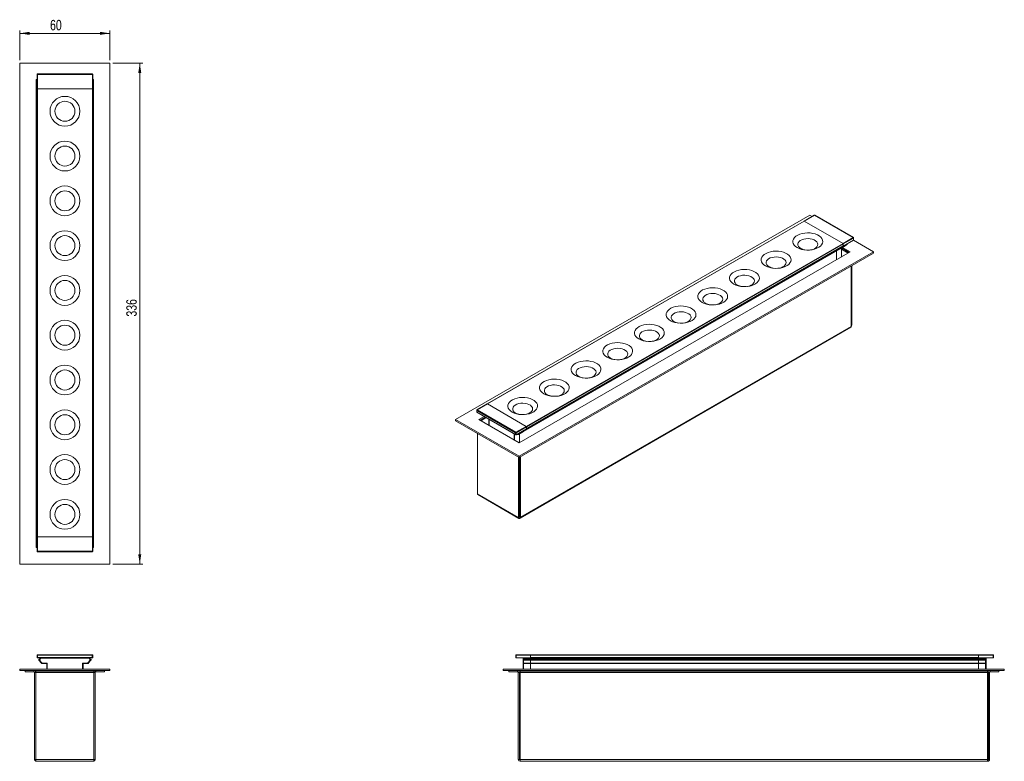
# Model space of a CAD drawing. Header units: millimetres. Extents: x 81 to 410, y 43 to 291.
import ezdxf

# ---------------------------------------------------------------- set-up
doc = ezdxf.new("R2010")
doc.units = ezdxf.units.MM
doc.styles.add('SLDTEXTSTYLE0', font='TXT', dxfattribs={"width": 0.75})
doc.dimstyles.new('SLDDIMSTYLE0', dxfattribs={"dimtxt": 3.5, "dimasz": 3.302, "dimexe": 0, "dimexo": 0.0625, "dimgap": 0.875, "dimtad": 1, "dimdec": 0, "dimlfac": 2, "dimrnd": 1e-09, "dimzin": 12, "dimdsep": 46, "dimtxsty": 'SLDTEXTSTYLE0', "dimsah": 1, "dimcen": 0.09, "dimadec": 0, "dimazin": 3, "dimtfac": 1, "dimtdec": 0, "dimtofl": 0, "dimtmove": 0, "dimatfit": 3, "dimfxl": 1, "dimfrac": 2, "dimtolj": 1, "dimtzin": 12, "dimarcsym": 0})

# ---------------------------------------------------------------- blocks, each defined once
blk = doc.blocks.new('_D')
at = {"color": 7, "linetype": 'Continuous', "lineweight": 0}
for p, q in [((111.79, 276.81), (121.79, 276.81)), ((120.79, 276.81), (120.79, 109.06)), ((111.79, 109.06), (121.79, 109.06))]:
    blk.add_line(p, q, dxfattribs=at)
for points in [[(120.79, 276.81), (120.28, 273.51), (121.3, 273.51)], [(120.79, 109.06), (121.3, 112.36), (120.28, 112.36)]]:
    blk.add_solid(points, dxfattribs=at)
at = {"color": 7, "linetype": 'Continuous', "lineweight": 0, "insert": (116.28, 191.95), "char_height": 3.5, "attachment_point": 1, "rotation": 90, "style": 'SLDTEXTSTYLE0'}
blk.add_mtext('336', dxfattribs=at)
blk = doc.blocks.new('_D_1')
at = {"color": 7, "linetype": 'Continuous', "lineweight": 0}
for p, q in [((80.59, 277.81), (80.59, 287.81)), ((110.79, 286.81), (80.59, 286.81)), ((110.79, 277.81), (110.79, 287.81))]:
    blk.add_line(p, q, dxfattribs=at)
for points in [[(80.59, 286.81), (83.89, 286.3), (83.89, 287.32)], [(110.79, 286.81), (107.49, 287.32), (107.49, 286.3)]]:
    blk.add_solid(points, dxfattribs=at)
at = {"color": 7, "linetype": 'Continuous', "lineweight": 0, "insert": (90.76, 291.32), "char_height": 3.5, "attachment_point": 1, "style": 'SLDTEXTSTYLE0'}
blk.add_mtext('60', dxfattribs=at)

msp = doc.modelspace()

# ---------------------------------------------------------------- linework, layer by layer
at = {"color": 7, "linetype": 'Continuous', "lineweight": 15}
for p, q in [((80.59, 276.81), (80.59, 109.06)), ((110.79, 276.81), (80.59, 276.81)), ((110.79, 109.06), (110.79, 276.81)), ((86.09, 271.31), (86.09, 114.56)), ((86.43, 271.31), (86.09, 271.31)), ((86.19, 271.21), (86.09, 271.21)), ((86.19, 114.66), (86.19, 271.21)), ((86.56, 273.06), (86.43, 273.06)), ((86.43, 268.21), (86.43, 273.06)), ((104.92, 273.06), (86.56, 273.06)), ((86.56, 273.06), (86.56, 268.21)), ((86.58, 273.21), (104.89, 273.21)), ((105.04, 273.06), (104.92, 273.06)), ((104.92, 268.21), (104.92, 273.06)), ((105.04, 273.06), (105.04, 268.21)), ((105.29, 271.31), (105.04, 271.31)), ((105.19, 271.21), (105.19, 114.66)), ((105.29, 271.21), (105.19, 271.21)), ((105.29, 114.56), (105.29, 271.31)), ((86.43, 118.21), (86.43, 268.21)), ((86.43, 268.21), (86.56, 268.21)), ((86.56, 268.21), (86.56, 118.21)), ((104.92, 268.21), (86.56, 268.21)), ((104.92, 118.21), (104.92, 268.21)), ((104.92, 268.21), (105.04, 268.21)), ((105.04, 268.21), (105.04, 118.21)), ((345.12, 225.96), (226.5, 157.48)), ((346.62, 225.9), (343.19, 223.92)), ((346.69, 225.89), (343.26, 223.91)), ((345.93, 225.49), (345.12, 225.96)), ((359.67, 218.4), (346.69, 225.89)), ((359.74, 218.41), (346.77, 225.89)), ((343.19, 223.92), (237.13, 162.69)), ((343.26, 223.91), (237.19, 162.68)), ((356.24, 216.42), (343.26, 223.91)), ((356.24, 216.42), (359.67, 218.4)), ((359.76, 218.24), (356.33, 216.26)), ((359.76, 217.53), (359.76, 218.24)), ((359.8, 217.63), (359.8, 218.3)), ((249.22, 153.42), (355.28, 214.65)), ((250.17, 155.19), (356.24, 216.42)), ((356.33, 216.26), (250.26, 155.03)), ((250.26, 154.44), (356.33, 215.67)), ((250.26, 154.39), (356.3, 215.6)), ((355.28, 214.65), (356.94, 215.61)), ((355.29, 214.66), (355.28, 214.65)), ((355.29, 214.65), (356.95, 215.61)), ((355.29, 214.66), (355.91, 215.15)), ((355.91, 215.15), (355.29, 214.65)), ((355.73, 211.92), (355.73, 214.91)), ((358.34, 213.43), (355.75, 214.92)), ((355.91, 215.15), (357.57, 216.11)), ((358.69, 213.63), (356.11, 215.13)), ((356.27, 215.58), (356.33, 215.55)), ((359.76, 217.53), (356.33, 215.55)), ((356.33, 215.67), (356.33, 216.26)), ((356.33, 215.55), (356.33, 216.26)), ((356.95, 215.61), (357.57, 216.11)), ((356.96, 215.62), (357.58, 216.11)), ((366.47, 213.63), (359.74, 217.52)), ((247.85, 149.65), (358.69, 213.63)), ((247.85, 145.16), (366.47, 213.63)), ((247.85, 144.75), (366.47, 213.22)), ((354.03, 210.94), (354.03, 213.93)), ((366.47, 213.63), (366.47, 213.22)), ((359.01, 188.67), (359.01, 208.92)), ((359.19, 189.1), (359.19, 209.02)), ((248.18, 124.47), (358.88, 188.37)), ((359.01, 188.67), (248.31, 124.76)), ((237.13, 162.69), (233.7, 160.71)), ((237.19, 162.68), (233.76, 160.7)), ((250.17, 155.19), (237.19, 162.68)), ((233.63, 160.58), (233.63, 159.91)), ((233.63, 159.91), (246.73, 152.35)), ((246.62, 153.03), (233.67, 160.51)), ((233.67, 160.51), (233.67, 159.93)), ((233.67, 159.93), (246.62, 152.46)), ((233.76, 160.7), (246.74, 153.21)), ((236.05, 158.51), (234.28, 157.48)), ((236.41, 158.31), (234.63, 157.28)), ((226.5, 157.48), (226.5, 157.08)), ((226.5, 157.48), (247.85, 145.16)), ((226.5, 157.08), (247.85, 144.75)), ((234.28, 157.48), (247.85, 149.65)), ((237.7, 157.56), (237.7, 155.51)), ((246.74, 153.21), (250.17, 155.19)), ((250.26, 155.03), (246.83, 153.05)), ((250.26, 154.44), (250.26, 155.03)), ((250.26, 155.03), (250.26, 154.32)), ((233.82, 132.6), (233.82, 152.85)), ((246.62, 152.46), (246.62, 153.03)), ((246.83, 152.34), (250.26, 154.32)), ((246.83, 153.05), (246.83, 152.34)), ((247.21, 152.56), (247.38, 152.46)), ((247.55, 152.46), (249.21, 153.42)), ((247.56, 152.46), (247.55, 152.46)), ((247.56, 152.46), (249.22, 153.42)), ((248.18, 152.96), (247.56, 152.46)), ((247.96, 152.69), (247.96, 149.71)), ((249.85, 153.92), (248.18, 152.96)), ((249.22, 153.42), (249.21, 153.42)), ((249.22, 153.42), (249.85, 153.92)), ((247.85, 145.16), (247.85, 144.75)), ((247.61, 144.89), (247.61, 124.64)), ((247.89, 144.77), (247.89, 124.8)), ((248.03, 144.85), (248.03, 124.93)), ((248.31, 145.01), (248.31, 124.76)), ((233.82, 132.6), (247.61, 124.64)), ((233.94, 132.33), (247.73, 124.37)), ((247.89, 124.8), (247.61, 124.64)), ((248.03, 124.72), (247.89, 124.8)), ((248.03, 124.93), (248.31, 124.76)), ((248.03, 124.72), (248.03, 124.44)), ((248.03, 124.44), (248.03, 124.4)), ((86.56, 118.21), (86.43, 118.21)), ((86.43, 113.36), (86.43, 118.21)), ((104.92, 118.21), (86.56, 118.21)), ((86.56, 118.21), (86.56, 113.36)), ((105.04, 118.21), (104.92, 118.21)), ((104.92, 113.36), (104.92, 118.21)), ((105.04, 118.21), (105.04, 113.36)), ((86.09, 114.66), (86.19, 114.66)), ((86.09, 114.56), (86.43, 114.56)), ((86.43, 113.36), (86.56, 113.36)), ((86.56, 113.36), (104.92, 113.36)), ((104.89, 113.21), (86.58, 113.21)), ((104.92, 113.36), (105.04, 113.36)), ((105.04, 114.56), (105.29, 114.56)), ((105.19, 114.66), (105.29, 114.66)), ((80.59, 109.06), (110.79, 109.06)), ((86.58, 78.52), (86.43, 78.55)), ((86.43, 77.67), (86.43, 78.55)), ((86.58, 77.82), (86.43, 77.67)), ((105.04, 77.67), (86.43, 77.67)), ((86.56, 78.67), (86.58, 78.52)), ((86.56, 78.67), (104.92, 78.67)), ((104.89, 78.52), (86.58, 78.52)), ((86.58, 78.52), (86.58, 77.82)), ((86.58, 77.82), (104.89, 77.82)), ((87.02, 76.88), (87.14, 76.98)), ((87.9, 75.84), (87.02, 76.88)), ((87.09, 77.21), (87.09, 77.21)), ((87.1, 77.21), (87.36, 77.34)), ((87.1, 77.21), (87.16, 77.08)), ((87.14, 76.98), (88.02, 75.94)), ((87.51, 77.24), (87.16, 77.08)), ((87.36, 77.52), (87.51, 77.52)), ((87.36, 77.34), (87.36, 77.52)), ((87.36, 77.34), (87.51, 77.24)), ((87.51, 77.52), (87.51, 77.67)), ((103.96, 77.52), (87.51, 77.52)), ((87.51, 77.52), (87.51, 77.24)), ((87.9, 75.84), (88.02, 75.94)), ((88.06, 75.92), (89.84, 75.92)), ((88.06, 75.77), (88.06, 75.92)), ((89.69, 75.77), (89.84, 75.92)), ((101.64, 75.92), (103.42, 75.92)), ((101.64, 75.92), (101.79, 75.77)), ((103.42, 75.92), (103.42, 75.77)), ((103.46, 75.94), (104.34, 76.98)), ((103.46, 75.94), (103.57, 75.84)), ((104.46, 76.88), (103.57, 75.84)), ((103.96, 77.52), (103.96, 77.67)), ((103.96, 77.52), (104.11, 77.52)), ((103.96, 77.24), (103.96, 77.52)), ((103.96, 77.24), (104.11, 77.34)), ((104.32, 77.08), (103.96, 77.24)), ((104.11, 77.52), (104.11, 77.34)), ((104.11, 77.34), (104.38, 77.21)), ((104.32, 77.08), (104.38, 77.21)), ((104.34, 76.98), (104.46, 76.88)), ((104.39, 77.21), (104.39, 77.21)), ((104.92, 78.67), (104.89, 78.52)), ((105.04, 78.55), (104.89, 78.52)), ((104.89, 77.82), (104.89, 78.52)), ((104.89, 77.82), (105.04, 77.67)), ((105.04, 78.55), (105.04, 77.67)), ((246.65, 77.82), (246.65, 78.52)), ((246.8, 78.67), (246.8, 78.55)), ((246.8, 78.67), (251.65, 78.67)), ((251.65, 78.55), (246.8, 78.55)), ((246.8, 78.55), (246.8, 77.67)), ((246.8, 77.67), (251.65, 77.67)), ((249.15, 77.52), (249.3, 77.52)), ((249.15, 77.24), (249.15, 77.52)), ((249.15, 77.08), (249.15, 77.24)), ((249.15, 76.98), (249.15, 77.08)), ((249.15, 75.94), (249.15, 76.98)), ((249.15, 75.92), (249.15, 75.94)), ((249.15, 73.9), (249.15, 75.92)), ((249.3, 77.52), (249.3, 77.67)), ((251.65, 77.52), (249.3, 77.52)), ((249.3, 77.52), (249.3, 77.34)), ((249.3, 77.34), (249.3, 77.21)), ((251.65, 77.34), (249.3, 77.34)), ((249.3, 77.21), (249.3, 76.88)), ((251.65, 77.21), (249.3, 77.21)), ((251.65, 76.88), (249.3, 76.88)), ((249.3, 76.88), (249.3, 75.84)), ((249.3, 75.84), (251.65, 75.84)), ((249.3, 75.84), (249.3, 75.77)), ((251.65, 78.67), (401.65, 78.67)), ((251.65, 78.55), (251.65, 78.67)), ((401.65, 78.55), (251.65, 78.55)), ((251.65, 77.82), (251.65, 78.55)), ((251.65, 78.55), (251.65, 77.67)), ((251.65, 77.82), (401.65, 77.82)), ((401.65, 77.67), (251.65, 77.67)), ((251.65, 77.52), (251.65, 77.67)), ((401.65, 77.52), (251.65, 77.52)), ((251.65, 77.34), (251.65, 77.52)), ((251.65, 77.34), (251.65, 77.52)), ((251.65, 77.34), (401.65, 77.34)), ((251.65, 77.21), (251.65, 77.34)), ((251.65, 77.21), (401.65, 77.21)), ((251.65, 76.9), (251.65, 77.21)), ((251.65, 77.21), (251.65, 77.21)), ((251.65, 77.05), (251.65, 77.21)), ((251.65, 76.9), (401.65, 76.9)), ((251.65, 76.88), (251.65, 76.9)), ((251.65, 75.84), (251.65, 76.88)), ((251.65, 75.84), (401.65, 75.84)), ((251.65, 75.84), (251.65, 75.77)), ((401.65, 78.67), (401.65, 78.55)), ((401.65, 78.67), (406.5, 78.67)), ((401.65, 77.82), (401.65, 78.55)), ((406.5, 78.55), (401.65, 78.55)), ((401.65, 77.67), (401.65, 78.55)), ((401.65, 77.67), (401.65, 77.52)), ((406.5, 77.67), (401.65, 77.67)), ((401.65, 77.34), (401.65, 77.52)), ((404, 77.52), (401.65, 77.52)), ((401.65, 77.52), (401.65, 77.34)), ((401.65, 77.34), (404, 77.34)), ((401.65, 77.34), (401.65, 77.21)), ((401.65, 77.05), (401.65, 77.21)), ((401.65, 77.21), (401.65, 77.21)), ((401.65, 77.21), (404, 77.21)), ((401.65, 77.21), (401.65, 76.88)), ((401.65, 76.88), (404, 76.88)), ((401.65, 76.88), (401.65, 75.84)), ((401.65, 75.84), (404, 75.84)), ((401.65, 75.77), (401.65, 75.84)), ((404, 77.52), (404, 77.67)), ((404, 77.52), (404.15, 77.52)), ((404, 77.34), (404, 77.52)), ((404, 77.21), (404, 77.34)), ((404, 76.88), (404, 77.21)), ((404, 75.84), (404, 76.88)), ((404, 75.77), (404, 75.84)), ((404.15, 77.52), (404.15, 77.24)), ((404.15, 77.24), (404.15, 77.08)), ((404.15, 77.08), (404.15, 76.98)), ((404.15, 76.98), (404.15, 75.94)), ((404.15, 75.94), (404.15, 75.92)), ((404.15, 75.92), (404.15, 73.9)), ((406.5, 78.55), (406.5, 78.67)), ((406.5, 77.67), (406.5, 78.55)), ((406.65, 78.52), (406.65, 77.82)), ((80.59, 73.9), (80.59, 73.4)), ((80.59, 73.9), (110.79, 73.9)), ((80.59, 73.4), (110.79, 73.4)), ((82.44, 73.4), (82.44, 73)), ((82.44, 73), (85.29, 73)), ((85.29, 73), (85.29, 73.4)), ((85.54, 72.75), (85.94, 72.75)), ((85.54, 72.75), (85.54, 43.65)), ((85.94, 73.4), (85.94, 73)), ((85.94, 73), (105.44, 73)), ((85.94, 73), (85.94, 72.75)), ((85.94, 72.75), (105.44, 72.75)), ((85.94, 43.6), (85.94, 72.75)), ((89.69, 75.77), (88.06, 75.77)), ((89.69, 73.9), (89.69, 75.77)), ((101.79, 75.77), (101.79, 73.9)), ((103.42, 75.77), (101.79, 75.77)), ((105.44, 73.4), (105.44, 73)), ((105.44, 72.75), (105.44, 73)), ((105.44, 72.75), (105.44, 43.6)), ((105.84, 72.75), (105.44, 72.75)), ((105.84, 72.75), (105.84, 43.65)), ((106.09, 73), (106.09, 73.4)), ((106.09, 73), (108.94, 73)), ((108.94, 73.4), (108.94, 73)), ((110.79, 73.9), (110.79, 73.4)), ((242.5, 73.9), (242.5, 73.4)), ((242.5, 73.9), (410.25, 73.9)), ((242.5, 73.4), (410.25, 73.4)), ((244.4, 73.4), (244.4, 73)), ((244.4, 73), (247.25, 73)), ((247.25, 73), (247.25, 73.4)), ((247.5, 72.75), (247.5, 43.6)), ((247.5, 72.75), (247.9, 72.75)), ((247.9, 72.75), (247.9, 43.6)), ((248.1, 73.4), (248.1, 73)), ((248.1, 73), (404.65, 73)), ((248.1, 73), (248.1, 72.75)), ((248.1, 72.75), (404.65, 72.75)), ((248.1, 72.75), (248.1, 43.65)), ((251.65, 75.77), (249.3, 75.77)), ((401.65, 75.77), (251.65, 75.77)), ((251.65, 75.77), (251.65, 73.9)), ((404, 75.77), (401.65, 75.77)), ((401.65, 73.9), (401.65, 75.77)), ((404.65, 73.4), (404.65, 73)), ((404.65, 72.75), (404.65, 73)), ((404.65, 43.65), (404.65, 72.75)), ((404.9, 43.65), (404.9, 72.75)), ((405.3, 72.75), (404.9, 72.75)), ((405.3, 43.65), (405.3, 72.75)), ((405.55, 73), (405.55, 73.4)), ((405.55, 73), (408.4, 73)), ((408.4, 73.4), (408.4, 73)), ((410.25, 73.9), (410.25, 73.4)), ((85.94, 43.65), (85.54, 43.65)), ((85.94, 43.6), (105.44, 43.6)), ((85.94, 43), (85.94, 43.6)), ((85.94, 43), (86.19, 43)), ((105.19, 43), (86.19, 43)), ((105.44, 43), (105.19, 43)), ((105.44, 43.65), (105.84, 43.65)), ((105.44, 43.6), (105.44, 43)), ((247.9, 43.6), (247.5, 43.6)), ((404.65, 43.65), (248.1, 43.65)), ((248.1, 43.05), (248.1, 43.65)), ((248.1, 43.05), (248.1, 43)), ((404.65, 43), (248.1, 43)), ((404.65, 43.65), (404.65, 43.05)), ((404.65, 43.05), (404.65, 43)), ((404.9, 43.65), (405.3, 43.65))]:
    msp.add_line(p, q, dxfattribs=at)
at = {"color": 8, "linetype": 'Continuous', "lineweight": 15}
for p, q in [((86.19, 271.21), (86.43, 271.21)), ((105.04, 271.21), (105.19, 271.21)), ((249.23, 153.43), (355.29, 214.66)), ((249.86, 153.93), (355.91, 215.15)), ((355.69, 211.9), (355.69, 214.88)), ((357.99, 213.22), (355.73, 214.53)), ((356.94, 215.61), (356.95, 215.61)), ((356.95, 215.61), (356.96, 215.62)), ((357.57, 216.11), (357.59, 216.11)), ((359.01, 188.99), (359.19, 189.1)), ((236.76, 158.1), (234.99, 157.08)), ((237.74, 157.53), (237.74, 155.48)), ((246.09, 150.67), (246.09, 152.72)), ((246.3, 152.6), (246.3, 150.55)), ((247.26, 152.58), (247.35, 152.53)), ((247.37, 152.53), (247.94, 152.98)), ((248.03, 140.85), (247.89, 140.76)), ((247.89, 140.36), (248.03, 140.44)), ((248.03, 124.93), (247.89, 124.84)), ((86.43, 114.66), (86.19, 114.66)), ((105.19, 114.66), (105.04, 114.66)), ((89.84, 75.92), (89.84, 73.9)), ((101.64, 73.9), (101.64, 75.92)), ((249.3, 75.77), (249.3, 73.9)), ((404, 73.9), (404, 75.77))]:
    msp.add_line(p, q, dxfattribs=at)
at = {"color": 7, "linetype": 'Continuous', "lineweight": 15, "flags": 128}
for points in [[(340.91, 215.06), (341.6, 214.73), (342.38, 214.47), (343.22, 214.3), (344.11, 214.22), (345.01, 214.23), (345.88, 214.34), (346.72, 214.53), (347.47, 214.81), (348.14, 215.15), (348.68, 215.57), (349.09, 216.03), (349.34, 216.52), (349.44, 217.04), (349.38, 217.55), (349.16, 218.06), (348.79, 218.53), (348.28, 218.95), (347.65, 219.32), (346.91, 219.61), (346.1, 219.83), (345.23, 219.95), (344.33, 219.99), (343.44, 219.93), (342.58, 219.78), (341.79, 219.55), (341.07, 219.23), (340.47, 218.85), (339.99, 218.41), (339.66, 217.93), (339.48, 217.42), (339.46, 216.91), (339.6, 216.4), (339.89, 215.91), (340.34, 215.46), (340.91, 215.06)], [(345.39, 214.27), (345.43, 214.27), (346.09, 214.44), (346.68, 214.68), (347.16, 214.99), (347.52, 215.36), (347.73, 215.76), (347.79, 216.17), (347.69, 216.59), (347.44, 216.98), (347.05, 217.33), (346.54, 217.63), (345.93, 217.85), (345.25, 218), (344.54, 218.05), (343.81, 218.02), (343.12, 217.9), (342.49, 217.69), (341.95, 217.41), (341.53, 217.07), (341.24, 216.69), (341.11, 216.28), (341.13, 215.86), (341.3, 215.46), (341.62, 215.08), (342.08, 214.76), (342.08, 214.76)], [(355.27, 214.65), (355.28, 214.65), (355.29, 214.65)], [(355.91, 215.15), (355.93, 215.18), (355.94, 215.2), (355.95, 215.24), (355.94, 215.28), (355.93, 215.32), (355.91, 215.37), (355.91, 215.38)], [(330.3, 208.94), (330.99, 208.61), (331.77, 208.35), (332.62, 208.18), (333.5, 208.1), (334.4, 208.11), (335.28, 208.21), (336.11, 208.41), (336.87, 208.68), (337.53, 209.03), (338.07, 209.44), (338.48, 209.9), (338.74, 210.4), (338.84, 210.91), (338.78, 211.43), (338.56, 211.93), (338.19, 212.4), (337.68, 212.83), (337.04, 213.19), (336.31, 213.49), (335.49, 213.7), (334.62, 213.83), (333.73, 213.86), (332.84, 213.81), (331.98, 213.66), (331.18, 213.42), (330.47, 213.11), (329.86, 212.73), (329.38, 212.29), (329.05, 211.81), (328.87, 211.3), (328.85, 210.78), (328.99, 210.27), (329.29, 209.78), (329.73, 209.33), (330.3, 208.94)], [(334.78, 208.14), (334.82, 208.15), (335.49, 208.32), (336.07, 208.56), (336.56, 208.87), (336.91, 209.23), (337.13, 209.63), (337.19, 210.05), (337.09, 210.47), (336.84, 210.86), (336.45, 211.21), (335.94, 211.51), (335.33, 211.73), (334.65, 211.87), (333.93, 211.93), (333.21, 211.9), (332.52, 211.77), (331.89, 211.57), (331.35, 211.29), (330.92, 210.95), (330.64, 210.57), (330.5, 210.16), (330.52, 209.74), (330.7, 209.33), (331.02, 208.96), (331.47, 208.63), (331.47, 208.63)], [(319.7, 202.81), (320.38, 202.48), (321.16, 202.23), (322.01, 202.06), (322.9, 201.98), (323.79, 201.99), (324.67, 202.09), (325.5, 202.28), (326.26, 202.56), (326.92, 202.91), (327.47, 203.32), (327.87, 203.78), (328.13, 204.28), (328.23, 204.79), (328.17, 205.31), (327.95, 205.81), (327.58, 206.28), (327.07, 206.71), (326.44, 207.07), (325.7, 207.37), (324.88, 207.58), (324.01, 207.71), (323.12, 207.74), (322.23, 207.68), (321.37, 207.53), (320.57, 207.3), (319.86, 206.99), (319.25, 206.6), (318.78, 206.17), (318.44, 205.69), (318.26, 205.18), (318.24, 204.66), (318.38, 204.15), (318.68, 203.66), (319.12, 203.21), (319.7, 202.81)], [(324.17, 202.02), (324.21, 202.03), (324.88, 202.19), (325.47, 202.44), (325.95, 202.75), (326.31, 203.11), (326.52, 203.51), (326.58, 203.93), (326.48, 204.34), (326.23, 204.73), (325.84, 205.09), (325.33, 205.38), (324.72, 205.61), (324.04, 205.75), (323.32, 205.81), (322.6, 205.77), (321.91, 205.65), (321.28, 205.45), (320.74, 205.17), (320.32, 204.83), (320.03, 204.44), (319.89, 204.03), (319.91, 203.61), (320.09, 203.21), (320.41, 202.83), (320.86, 202.51), (320.86, 202.51)], [(309.09, 196.69), (309.78, 196.36), (310.56, 196.1), (311.4, 195.93), (312.29, 195.85), (313.19, 195.86), (314.06, 195.97), (314.9, 196.16), (315.65, 196.44), (316.32, 196.79), (316.86, 197.2), (317.27, 197.66), (317.52, 198.15), (317.62, 198.67), (317.56, 199.18), (317.34, 199.69), (316.97, 200.16), (316.46, 200.58), (315.83, 200.95), (315.09, 201.24), (314.28, 201.46), (313.41, 201.58), (312.51, 201.62), (311.62, 201.56), (310.76, 201.41), (309.97, 201.18), (309.25, 200.86), (308.65, 200.48), (308.17, 200.04), (307.84, 199.56), (307.66, 199.06), (307.64, 198.54), (307.78, 198.03), (308.07, 197.54), (308.52, 197.09), (309.09, 196.69)], [(313.57, 195.9), (313.61, 195.9), (314.27, 196.07), (314.86, 196.31), (315.34, 196.62), (315.7, 196.99), (315.91, 197.39), (315.97, 197.8), (315.87, 198.22), (315.63, 198.61), (315.24, 198.96), (314.72, 199.26), (314.11, 199.48), (313.43, 199.63), (312.72, 199.68), (311.99, 199.65), (311.3, 199.53), (310.67, 199.32), (310.13, 199.04), (309.71, 198.7), (309.42, 198.32), (309.29, 197.91), (309.31, 197.49), (309.48, 197.09), (309.8, 196.71), (310.26, 196.39), (310.26, 196.39)], [(298.48, 190.57), (299.17, 190.24), (299.95, 189.98), (300.8, 189.81), (301.68, 189.73), (302.58, 189.74), (303.46, 189.84), (304.29, 190.04), (305.05, 190.31), (305.71, 190.66), (306.25, 191.07), (306.66, 191.53), (306.92, 192.03), (307.02, 192.54), (306.96, 193.06), (306.74, 193.56), (306.37, 194.03), (305.86, 194.46), (305.22, 194.83), (304.49, 195.12), (303.67, 195.33), (302.8, 195.46), (301.91, 195.5), (301.02, 195.44), (300.16, 195.29), (299.36, 195.05), (298.65, 194.74), (298.04, 194.36), (297.56, 193.92), (297.23, 193.44), (297.05, 192.93), (297.03, 192.42), (297.17, 191.9), (297.47, 191.42), (297.91, 190.97), (298.48, 190.57)], [(302.96, 189.77), (303, 189.78), (303.67, 189.95), (304.25, 190.19), (304.74, 190.5), (305.09, 190.87), (305.31, 191.27), (305.37, 191.68), (305.27, 192.1), (305.02, 192.49), (304.63, 192.84), (304.12, 193.14), (303.51, 193.36), (302.83, 193.51), (302.11, 193.56), (301.39, 193.53), (300.7, 193.41), (300.07, 193.2), (299.53, 192.92), (299.1, 192.58), (298.82, 192.2), (298.68, 191.79), (298.7, 191.37), (298.88, 190.96), (299.2, 190.59), (299.65, 190.26), (299.65, 190.26)], [(287.88, 184.45), (288.56, 184.11), (289.34, 183.86), (290.19, 183.69), (291.08, 183.61), (291.97, 183.62), (292.85, 183.72), (293.68, 183.91), (294.44, 184.19), (295.1, 184.54), (295.65, 184.95), (296.05, 185.41), (296.31, 185.91), (296.41, 186.42), (296.35, 186.94), (296.13, 187.44), (295.76, 187.91), (295.25, 188.34), (294.62, 188.7), (293.88, 189), (293.06, 189.21), (292.19, 189.34), (291.3, 189.37), (290.41, 189.31), (289.55, 189.17), (288.75, 188.93), (288.04, 188.62), (287.43, 188.23), (286.96, 187.8), (286.62, 187.32), (286.44, 186.81), (286.42, 186.29), (286.56, 185.78), (286.86, 185.29), (287.3, 184.84), (287.88, 184.45)], [(292.35, 183.65), (292.4, 183.66), (293.06, 183.82), (293.65, 184.07), (294.13, 184.38), (294.49, 184.74), (294.7, 185.14), (294.76, 185.56), (294.66, 185.97), (294.41, 186.37), (294.02, 186.72), (293.51, 187.01), (292.9, 187.24), (292.22, 187.38), (291.5, 187.44), (290.78, 187.4), (290.09, 187.28), (289.46, 187.08), (288.92, 186.8), (288.5, 186.46), (288.21, 186.07), (288.07, 185.66), (288.09, 185.25), (288.27, 184.84), (288.59, 184.47), (289.04, 184.14), (289.04, 184.14)], [(277.27, 178.32), (277.96, 177.99), (278.74, 177.74), (279.58, 177.56), (280.47, 177.48), (281.37, 177.5), (282.24, 177.6), (283.08, 177.79), (283.83, 178.07), (284.5, 178.42), (285.04, 178.83), (285.45, 179.29), (285.7, 179.78), (285.8, 180.3), (285.74, 180.81), (285.53, 181.32), (285.15, 181.79), (284.64, 182.21), (284.01, 182.58), (283.27, 182.87), (282.46, 183.09), (281.59, 183.21), (280.69, 183.25), (279.8, 183.19), (278.94, 183.04), (278.15, 182.81), (277.43, 182.49), (276.83, 182.11), (276.35, 181.67), (276.02, 181.19), (275.84, 180.69), (275.82, 180.17), (275.96, 179.66), (276.25, 179.17), (276.7, 178.72), (277.27, 178.32)], [(281.75, 177.53), (281.79, 177.54), (282.45, 177.7), (283.04, 177.94), (283.53, 178.26), (283.88, 178.62), (284.09, 179.02), (284.15, 179.44), (284.05, 179.85), (283.81, 180.24), (283.42, 180.59), (282.9, 180.89), (282.29, 181.12), (281.61, 181.26), (280.9, 181.32), (280.17, 181.28), (279.48, 181.16), (278.85, 180.95), (278.31, 180.67), (277.89, 180.33), (277.6, 179.95), (277.47, 179.54), (277.49, 179.12), (277.66, 178.72), (277.98, 178.34), (278.44, 178.02), (278.44, 178.02)], [(266.66, 172.2), (267.35, 171.87), (268.13, 171.61), (268.98, 171.44), (269.86, 171.36), (270.76, 171.37), (271.64, 171.48), (272.47, 171.67), (273.23, 171.94), (273.89, 172.29), (274.43, 172.7), (274.84, 173.17), (275.1, 173.66), (275.2, 174.18), (275.14, 174.69), (274.92, 175.19), (274.55, 175.66), (274.04, 176.09), (273.4, 176.46), (272.67, 176.75), (271.85, 176.96), (270.98, 177.09), (270.09, 177.13), (269.2, 177.07), (268.34, 176.92), (267.54, 176.68), (266.83, 176.37), (266.22, 175.99), (265.74, 175.55), (265.41, 175.07), (265.23, 174.56), (265.21, 174.05), (265.35, 173.53), (265.65, 173.05), (266.09, 172.6), (266.66, 172.2)], [(271.14, 171.41), (271.18, 171.41), (271.85, 171.58), (272.43, 171.82), (272.92, 172.13), (273.27, 172.5), (273.49, 172.9), (273.55, 173.31), (273.45, 173.73), (273.2, 174.12), (272.81, 174.47), (272.3, 174.77), (271.69, 174.99), (271.01, 175.14), (270.29, 175.19), (269.57, 175.16), (268.88, 175.04), (268.25, 174.83), (267.71, 174.55), (267.28, 174.21), (267, 173.83), (266.86, 173.42), (266.88, 173), (267.06, 172.59), (267.38, 172.22), (267.83, 171.89), (267.83, 171.89)], [(256.06, 166.08), (256.74, 165.74), (257.52, 165.49), (258.37, 165.32), (259.26, 165.24), (260.15, 165.25), (261.03, 165.35), (261.86, 165.55), (262.62, 165.82), (263.28, 166.17), (263.83, 166.58), (264.23, 167.04), (264.49, 167.54), (264.59, 168.05), (264.53, 168.57), (264.31, 169.07), (263.94, 169.54), (263.43, 169.97), (262.8, 170.33), (262.06, 170.63), (261.24, 170.84), (260.37, 170.97), (259.48, 171), (258.59, 170.94), (257.73, 170.8), (256.93, 170.56), (256.22, 170.25), (255.61, 169.87), (255.14, 169.43), (254.8, 168.95), (254.62, 168.44), (254.6, 167.92), (254.74, 167.41), (255.04, 166.92), (255.48, 166.47), (256.06, 166.08)], [(260.53, 165.28), (260.58, 165.29), (261.24, 165.45), (261.83, 165.7), (262.31, 166.01), (262.67, 166.37), (262.88, 166.77), (262.94, 167.19), (262.84, 167.6), (262.59, 168), (262.2, 168.35), (261.69, 168.64), (261.08, 168.87), (260.4, 169.01), (259.68, 169.07), (258.96, 169.04), (258.27, 168.91), (257.64, 168.71), (257.1, 168.43), (256.68, 168.09), (256.39, 167.7), (256.26, 167.29), (256.27, 166.88), (256.45, 166.47), (256.77, 166.1), (257.22, 165.77), (257.22, 165.77)], [(245.45, 159.95), (246.14, 159.62), (246.92, 159.37), (247.76, 159.2), (248.65, 159.11), (249.55, 159.13), (250.42, 159.23), (251.26, 159.42), (252.01, 159.7), (252.68, 160.05), (253.22, 160.46), (253.63, 160.92), (253.88, 161.42), (253.98, 161.93), (253.92, 162.45), (253.71, 162.95), (253.33, 163.42), (252.82, 163.84), (252.19, 164.21), (251.45, 164.5), (250.64, 164.72), (249.77, 164.85), (248.87, 164.88), (247.98, 164.82), (247.12, 164.67), (246.33, 164.44), (245.61, 164.12), (245.01, 163.74), (244.53, 163.3), (244.2, 162.82), (244.02, 162.32), (244, 161.8), (244.14, 161.29), (244.43, 160.8), (244.88, 160.35), (245.45, 159.95)], [(249.93, 159.16), (249.97, 159.17), (250.63, 159.33), (251.22, 159.58), (251.71, 159.89), (252.06, 160.25), (252.27, 160.65), (252.33, 161.07), (252.24, 161.48), (251.99, 161.87), (251.6, 162.23), (251.08, 162.52), (250.47, 162.75), (249.79, 162.89), (249.08, 162.95), (248.35, 162.91), (247.66, 162.79), (247.03, 162.58), (246.49, 162.31), (246.07, 161.97), (245.78, 161.58), (245.65, 161.17), (245.67, 160.75), (245.84, 160.35), (246.16, 159.97), (246.62, 159.65), (246.62, 159.65)], [(249.88, 154.03), (249.88, 154.05), (249.87, 154.09)], [(247.89, 124.81), (247.92, 124.8), (247.95, 124.8), (247.98, 124.81), (248, 124.83), (248.02, 124.86), (248.03, 124.89), (248.03, 124.93)], [(248.03, 124.44), (248.09, 124.44), (248.15, 124.45), (248.2, 124.48), (248.24, 124.51), (248.27, 124.56), (248.29, 124.62), (248.31, 124.69), (248.31, 124.76)], [(249.15, 76.98), (249.15, 76.96), (249.16, 76.94), (249.17, 76.93), (249.19, 76.91), (249.21, 76.9), (249.24, 76.89), (249.27, 76.89), (249.3, 76.88)], [(249.15, 75.94), (249.15, 75.92), (249.16, 75.9), (249.17, 75.89), (249.19, 75.87), (249.21, 75.86), (249.24, 75.85), (249.27, 75.84), (249.3, 75.84)], [(404, 76.88), (404.03, 76.89), (404.05, 76.89), (404.08, 76.9), (404.1, 76.91), (404.12, 76.93), (404.14, 76.94), (404.14, 76.96), (404.15, 76.98)], [(404, 75.84), (404.03, 75.84), (404.05, 75.85), (404.08, 75.86), (404.1, 75.87), (404.12, 75.89), (404.14, 75.9), (404.14, 75.92), (404.15, 75.94)]]:
    msp.add_lwpolyline(points, dxfattribs=at)
at = {"color": 7, "linetype": 'Continuous', "lineweight": 15}
for centre, radius in [((95.74, 260.71), 5), ((95.74, 260.71), 3.35), ((95.74, 245.71), 5), ((95.74, 245.71), 3.35), ((95.74, 230.71), 5), ((95.74, 230.71), 3.35), ((95.74, 215.71), 5), ((95.74, 215.71), 3.35), ((95.74, 200.71), 5), ((95.74, 200.71), 3.35), ((95.74, 185.71), 5), ((95.74, 185.71), 3.35), ((95.74, 170.71), 5), ((95.74, 170.71), 3.35), ((95.74, 155.71), 5), ((95.74, 155.71), 3.35), ((95.74, 140.71), 5), ((95.74, 140.71), 3.35), ((95.74, 125.71), 5), ((95.74, 125.71), 3.35)]:
    msp.add_circle(centre, radius, dxfattribs=at)
for centre, radius, start, end in [((86.58, 273.06), 0.15, 90, 180), ((104.89, 273.06), 0.15, 0, 90), ((343.22, 223.86), 0.0629, 54.3818, 114.3078), ((359.57, 218.23), 0.192, 2.606, 57.3941), ((344.2, 218.63), 4.42, 241.289, 260.916), ((355.76, 215.26), 0.191, 323.7799, 38.061), ((356.14, 216.25), 0.192, 2.606, 57.3941), ((356.26, 215.66), 0.0706, 303.4002, 7.9109), ((333.59, 212.51), 4.42, 241.289, 260.916), ((322.99, 206.39), 4.42, 241.289, 260.916), ((312.38, 200.26), 4.42, 241.2886, 260.9166), ((301.78, 194.14), 4.42, 241.2887, 260.9165), ((358.69, 188.63), 0.322, 305.2287, 6.0838), ((358.22, 189.13), 0.971, 323.7363, 357.7133), ((291.17, 188.02), 4.42, 241.2889, 260.9163), ((280.56, 181.89), 4.42, 241.2889, 260.9163), ((269.96, 175.77), 4.42, 241.2888, 260.9164), ((259.35, 169.65), 4.42, 241.2889, 260.9163), ((237.15, 162.63), 0.0629, 54.3818, 114.3078), ((248.74, 163.52), 4.42, 241.2886, 260.9166), ((250.07, 155.02), 0.192, 2.606, 57.3941), ((246.64, 153.04), 0.192, 2.606, 57.3941), ((247.36, 152.55), 0.0239, 233.1639, 302.1091), ((247.5, 152.6), 0.146, 208.3249, 293.5776), ((249.72, 154.02), 0.163, 320.6468, 25.4402), ((234.11, 132.57), 0.296, 173.7022, 234.9855), ((247.87, 124.6), 0.262, 170.7859, 309.204), ((247.98, 124.79), 0.0873, 170.7858, 309.2053), ((86.58, 113.36), 0.15, 180, 270), ((104.89, 113.36), 0.15, 270, 0), ((86.56, 78.55), 0.125, 90, 180), ((87.19, 77.02), 0.212, 115, 220.2002), ((87.18, 77.03), 0.205, 115, 172.9362), ((87.19, 77.02), 0.0625, 115, 220.2002), ((87.21, 77.52), 0.15, 0, 90), ((88.06, 75.97), 0.2, 220.2002, 270), ((88.06, 75.97), 0.05, 220.2002, 270), ((103.42, 75.97), 0.05, 270, 319.7998), ((103.42, 75.97), 0.2, 270, 319.7998), ((104.26, 77.52), 0.15, 90, 180), ((104.29, 77.02), 0.0625, 319.7998, 65), ((104.29, 77.02), 0.213, 319.7998, 65), ((104.3, 77.03), 0.205, 7.0633, 65), ((104.92, 78.55), 0.125, 0, 90), ((246.8, 78.52), 0.15, 90, 180), ((246.8, 77.82), 0.15, 180, 270), ((249, 77.52), 0.15, 0, 90), ((249.29, 77.07), 0.143, 87.3242, 177.0487), ((249.3, 75.92), 0.15, 180, 270), ((404, 77.07), 0.143, 2.9549, 92.6736), ((404, 75.92), 0.15, 270, 0), ((404.3, 77.52), 0.15, 90, 180), ((406.5, 78.52), 0.15, 0, 90), ((406.5, 77.82), 0.15, 270, 0), ((85.29, 72.75), 0.65, 0, 90), ((85.29, 72.75), 0.25, 0, 90), ((106.09, 72.75), 0.65, 90, 180), ((106.09, 72.75), 0.25, 90, 180), ((247.25, 72.75), 0.65, 360, 90), ((247.25, 72.75), 0.25, 360, 90), ((405.55, 72.75), 0.65, 90, 180), ((405.55, 72.75), 0.25, 90, 180), ((86.19, 43.65), 0.65, 180, 247.3801), ((105.19, 43.65), 0.65, 292.6199, 0), ((248.1, 43.6), 0.6, 180, 270), ((248.1, 43.6), 0.2, 180, 270), ((404.65, 43.65), 0.65, 270, 0), ((404.65, 43.65), 0.25, 270, 0)]:
    msp.add_arc(centre, radius, start, end, dxfattribs=at)
at = {"color": 8, "linetype": 'Continuous', "lineweight": 15}
for centre, radius, start, end in [((346.65, 225.84), 0.0629, 54.3818, 114.3078), ((357.45, 216.21), 0.163, 320.6468, 25.4402), ((233.73, 160.65), 0.0629, 54.3817, 114.3086), ((247.42, 152.52), 0.0725, 173.0435, 235.6811), ((248.13, 153.09), 0.145, 211.6391, 293.7546), ((248.06, 153.06), 0.157, 319.3021, 26.7849)]:
    msp.add_arc(centre, radius, start, end, dxfattribs=at)
at = {"color": 7, "linetype": 'Continuous', "lineweight": 15}
for centre, major_axis, ratio, start_param, end_param in [((86.58, 273.06), (0, 0.15), 0.166667, 0, 1.570796), ((104.89, 273.06), (0, 0.15), 0.166667, 4.712389, 6.283185), ((359.65, 217.71), (-0.106, 0.184), 0.577335, 3.141552, 3.92695), ((233.78, 160), (0.15, 0.087), 0.00007, 2.356154, 3.141633), ((233.78, 160.57), (0.052, 0.142), 0.662517, 0.670686, 2.241482), ((246.73, 153.09), (0.091, 0.12), 0.475458, 0.844573, 2.415369), ((246.73, 153.09), (0.15, 0.019), 0.475351, 3.867756, 5.438552), ((246.73, 152.52), (-0.106, 0.184), 0.577335, 1.570756, 3.141552), ((86.58, 113.36), (0, 0.15), 0.166667, 1.570796, 3.141593), ((104.89, 113.36), (0, 0.15), 0.166667, 3.141593, 4.712389), ((246.8, 78.52), (0.15, 0), 0.166667, 1.570796, 3.141593), ((249.3, 77.24), (0.15, 0), 0.63707, 1.570796, 3.141593), ((404, 77.24), (0.15, 0), 0.63707, 0, 1.570796), ((406.5, 78.52), (0.15, 0), 0.166667, 0, 1.570796)]:
    msp.add_ellipse(centre, major_axis=major_axis, ratio=ratio, start_param=start_param, end_param=end_param, dxfattribs=at)
at = {"color": 8, "linetype": 'Continuous', "lineweight": 15}
for centre, major_axis, ratio, start_param, end_param in [((346.7, 225.76), (0.052, 0.142), 0.662517, 6.168555, 6.953871), ((359.65, 218.28), (0.091, 0.12), 0.475458, 0.060232, 0.844573), ((359.65, 218.28), (0.15, 0.019), 0.475351, 5.438552, 6.219745), ((233.78, 160.57), (0.149, -0.026), 0.662442, 3.262381, 4.041588)]:
    msp.add_ellipse(centre, major_axis=major_axis, ratio=ratio, start_param=start_param, end_param=end_param, dxfattribs=at)
at = {"color": 7, "linetype": 'Continuous', "lineweight": 15}
for points, knots in [([(346.77, 225.89), (346.77, 225.89), (346.75, 225.91), (346.71, 225.92), (346.67, 225.92), (346.64, 225.9), (346.62, 225.9)], [0, 0, 0, 0, 0.06106, 0.388878, 0.716783, 1, 1, 1, 1]), ([(359.8, 218.3), (359.8, 218.3), (359.8, 218.32), (359.79, 218.35), (359.77, 218.39), (359.75, 218.4), (359.74, 218.41)], [0, 0, 0, 0, 0.080806, 0.419996, 0.762394, 1, 1, 1, 1]), ([(356.94, 215.61), (356.94, 215.61), (356.95, 215.61), (356.96, 215.62), (356.96, 215.62)], [0, 0, 0, 0, 0.198634, 1, 1, 1, 1]), ([(357.58, 216.11), (357.6, 216.13), (357.63, 216.16), (357.65, 216.22), (357.66, 216.27), (357.65, 216.3), (357.64, 216.31)], [0, 0, 0, 0, 0.320604, 0.58028, 0.847681, 1, 1, 1, 1]), ([(233.7, 160.71), (233.69, 160.7), (233.66, 160.68), (233.64, 160.64), (233.63, 160.6), (233.63, 160.58), (233.63, 160.58)], [0, 0, 0, 0, 0.335498, 0.635659, 0.91991, 1, 1, 1, 1]), ([(247.38, 152.46), (247.4, 152.45), (247.44, 152.44), (247.5, 152.44), (247.54, 152.45), (247.56, 152.46), (247.56, 152.47)], [0, 0, 0, 0, 0.3367887, 0.6482604, 0.9604596, 1, 1, 1, 1])]:
    msp.add_open_spline(points, degree=3, knots=knots, dxfattribs=at)

# ---------------------------------------------------------------- dimensions: what is measured, and where the dimension line sits
at = {"color": 7, "linetype": 'Continuous', "lineweight": 0}
dim = msp.add_linear_dim(base=(80.59, 286.81), p1=(110.79, 276.81), p2=(80.59, 276.81), dimstyle='SLDDIMSTYLE0', dxfattribs=at)
dim.commit()
dim.dimension.update_dxf_attribs({"geometry": '_D_1', "text_midpoint": (93.34, 286.81), "dimtype": 160})
dim = msp.add_linear_dim(base=(120.79040225, 109.06291837), p1=(110.79040225, 276.81291837), p2=(110.79040225, 109.06291837), angle=90, dimstyle='SLDDIMSTYLE0', dxfattribs=at)
dim.commit()
dim.dimension.update_dxf_attribs({"geometry": '_D', "text_midpoint": (120.79040225, 195.82470526), "dimtype": 160})

doc.saveas('drawing.dxf')
